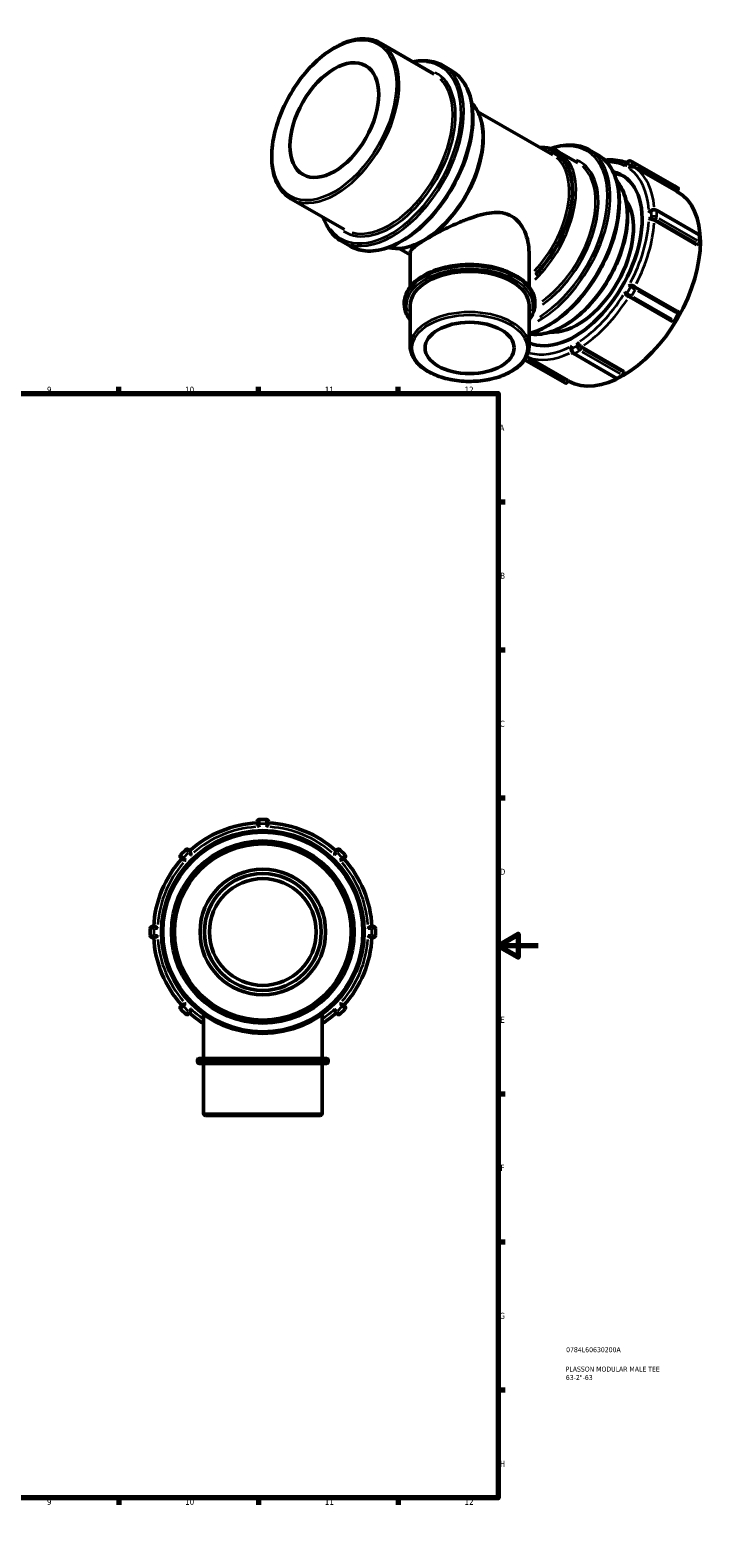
# Model space of a CAD drawing. Header units: millimetres. Extents: x -61 to 925, y -3 to 802.
# Tile 4 of 4: x 586 to 925, y 0 to 756. Entities that reach past the tile are written whole.
import ezdxf

# ---------------------------------------------------------------- set-up
doc = ezdxf.new("R2010")
doc.units = ezdxf.units.MM
for name, color, linetype, lineweight in [('Border (ANSI)', 7, 'Continuous', 70), ('Title (ISO)', 7, 'Continuous', 50), ('Visible (ANSI)', 7, 'Continuous', 50), ('Visible Narrow (ANSI)', 7, 'Continuous', 35)]:
    doc.layers.add(name, color=color, linetype=linetype, lineweight=lineweight)
doc.styles.add('Note Text (ANSI)', font='tahoma.ttf')
doc.styles.add('Note Text (ISO)', font='tahoma.ttf')

# ---------------------------------------------------------------- blocks, each defined once
blk = doc.blocks.new('Borders Default Border')
at = {"layer": 'Border (ANSI)'}
for p, q in [((70.08, 574), (70.08, 577.45)), ((140.17, 574), (140.17, 577.45)), ((210.25, 574), (210.25, 577.45)), ((280.33, 574), (280.33, 577.45)), ((350.42, 574), (350.42, 577.45)), ((490.58, 574), (490.58, 577.45)), ((560.67, 574), (560.67, 577.45)), ((630.75, 574), (630.75, 577.45)), ((700.83, 574), (700.83, 577.45)), ((770.92, 574), (770.92, 577.45)), ((20, 519.75), (16.55, 519.75)), ((821, 519.75), (824.45, 519.75)), ((20, 445.5), (16.55, 445.5)), ((821, 445.5), (824.45, 445.5)), ((20, 371.25), (16.55, 371.25)), ((821, 371.25), (824.45, 371.25)), ((20, 222.75), (16.55, 222.75)), ((821, 222.75), (824.45, 222.75)), ((20, 148.5), (16.55, 148.5)), ((821, 148.5), (824.45, 148.5)), ((20, 74.25), (16.55, 74.25)), ((821, 74.25), (824.45, 74.25)), ((70.08, 20), (70.08, 16.55)), ((140.17, 20), (140.17, 16.55)), ((210.25, 20), (210.25, 16.55)), ((280.33, 20), (280.33, 16.55)), ((350.42, 20), (350.42, 16.55)), ((490.58, 20), (490.58, 16.55)), ((560.67, 20), (560.67, 16.55)), ((630.75, 20), (630.75, 16.55)), ((700.83, 20), (700.83, 16.55)), ((770.92, 20), (770.92, 16.55))]:
    blk.add_line(p, q, dxfattribs=at)
at = {"layer": 'Border (ANSI)', "flags": 128}
for points in [[(420.5, 594), (420.5, 574), (414.73, 584), (426.27, 584), (420.5, 574)], [(20, 20), (20, 574), (821, 574), (821, 20), (20, 20)], [(0, 297), (20, 297), (10, 302.77), (10, 291.23), (20, 297)], [(841, 297), (821, 297), (831, 302.77), (831, 291.23), (821, 297)], [(420.5, 0), (420.5, 20), (414.73, 10), (426.27, 10), (420.5, 20)]]:
    blk.add_lwpolyline(points, dxfattribs=at)
at = {"layer": 'Border (ANSI)', "attachment_point": 7, "style": 'Note Text (ANSI)'}
for s, insert, char_height in [('1', (34.35, 574.4), 3.05), ('2', (104.2, 574.4), 3.05), ('3', (174.26, 574.34), 3.05), ('4', (244.23, 574.4), 3.05), ('5', (314.48, 574.34), 3.05), ('6', (384.49, 574.34), 3.05), ('7', (454.6, 574.4), 3.05), ('8', (524.63, 574.33), 3.05), ('9', (594.7, 574.34), 3.05), ('10', (663.96, 574.34), 3.048), ('11', (734.04, 574.4), 3.048), ('12', (804.13, 574.4), 3.048), ('A', (16.78, 555.35), 3.05), ('A', (821.63, 555.35), 3.05), ('B', (17.15, 481.1), 3.05), ('B', (821.99, 481.1), 3.05), ('C', (16.95, 406.8), 3.05), ('C', (821.8, 406.8), 3.05), ('D', (16.96, 332.6), 3.05), ('D', (821.81, 332.6), 3.05), ('E', (17.21, 258.35), 3.05), ('E', (822.05, 258.35), 3.05), ('F', (17.29, 184.1), 3.05), ('F', (822.14, 184.1), 3.05), ('G', (16.81, 109.79), 3.05), ('G', (821.66, 109.79), 3.05), ('H', (16.97, 35.6), 3.05), ('H', (821.81, 35.6), 3.05), ('1', (34.35, 16.55), 3.05), ('2', (104.2, 16.55), 3.05), ('3', (174.26, 16.49), 3.05), ('4', (244.23, 16.55), 3.05), ('5', (314.48, 16.49), 3.05), ('6', (384.49, 16.49), 3.05), ('7', (454.6, 16.55), 3.05), ('8', (524.63, 16.48), 3.05), ('9', (594.7, 16.49), 3.05), ('10', (663.96, 16.49), 3.048), ('11', (734.04, 16.55), 3.048), ('12', (804.13, 16.55), 3.048)]:
    blk.add_mtext(s, dxfattribs=dict(at, insert=insert, char_height=char_height))
blk = doc.blocks.new('Title Blocks ISO')
at = {"layer": 'Title (ISO)', "color": 232, "true_color": 0xca0064, "style": 'Note Text (ISO)'}
for tag, p in [('PART_NUMBER_001', (34.08, 73.13)), ('DESCRIPTION_001', (33.84, 63.4)), ('DESCRIPTION_002', (33.95, 59.18))]:
    blk.add_attdef(tag, p, '', height=2.5, dxfattribs=at)

msp = doc.modelspace()

# ---------------------------------------------------------------- linework, layer by layer
at = {"layer": 'Visible (ANSI)'}
for p, q in [((762.008, 749.772), (788.878, 734.298)), ((793.211, 738.553), (797.454, 736.11)), ((810.811, 715.378), (848.419, 693.722)), ((866.68, 696.246), (870.922, 693.803)), ((851.243, 695.355), (861.036, 689.716)), ((885.443, 689.658), (884.987, 688.869)), ((888.015, 690.483), (909.37, 678.186)), ((910.812, 675.305), (889.457, 687.602)), ((911.196, 677.126), (909.371, 678.185)), ((910.812, 675.305), (911.196, 675.97)), ((910.851, 675.373), (911.009, 675.282)), ((717.095, 671.779), (743.965, 656.306)), ((898.01, 665.981), (897.507, 665.692)), ((900.422, 665.981), (921.777, 653.683)), ((920.735, 648.703), (899.38, 661)), ((921.985, 650.24), (921.985, 653.224)), ((742.46, 650.422), (746.702, 647.979)), ((771.338, 646.832), (776.884, 643.638)), ((776.884, 627.55), (776.884, 644.752)), ((836.498, 627.55), (836.498, 644.752)), ((920.735, 648.703), (921.278, 649.015)), ((885.788, 623.182), (885.807, 623.171)), ((887.017, 622.472), (908.372, 610.174)), ((889.457, 627.588), (910.812, 615.291)), ((773.903, 618.972), (773.903, 619.462)), ((776.884, 597.715), (776.884, 618.154)), ((836.498, 597.715), (836.498, 618.154)), ((839.479, 618.972), (839.479, 619.462)), ((909.371, 610.751), (911.196, 613.912)), ((911.196, 615.068), (910.812, 615.291)), ((834.284, 591.02), (854.697, 579.265)), ((835.194, 592.534), (856.08, 580.506)), ((857.681, 596.713), (857.681, 596.131)), ((858.889, 594.039), (880.244, 581.742)), ((862.676, 597.427), (884.031, 585.13)), ((880.743, 581.791), (883.324, 583.277)), ((884.031, 584.502), (884.031, 585.13)), ((855.696, 579.841), (856.08, 580.506)), ((856.046, 580.448), (856.31, 580.296)), ((700.139, 358.427), (700.139, 359.427)), ((700.139, 358.427), (700.139, 358.391)), ((704.789, 360.427), (701.139, 360.427)), ((705.789, 359.427), (705.789, 358.427)), ((705.789, 358.391), (705.789, 358.427)), ((664.303, 345.169), (661.722, 342.588)), ((662.429, 340.467), (661.722, 341.174)), ((662.429, 340.467), (662.454, 340.442)), ((665.717, 345.169), (666.424, 344.462)), ((666.45, 344.437), (666.424, 344.462)), ((739.503, 344.462), (739.478, 344.437)), ((739.503, 344.462), (740.211, 345.169)), ((744.206, 342.588), (741.625, 345.169)), ((743.473, 340.442), (743.499, 340.467)), ((744.206, 341.174), (743.499, 340.467)), ((646.464, 305.752), (646.464, 302.102)), ((647.464, 306.752), (648.464, 306.752)), ((648.5, 306.752), (648.464, 306.752)), ((757.464, 306.752), (757.428, 306.752)), ((757.464, 306.752), (758.464, 306.752)), ((759.464, 302.102), (759.464, 305.752)), ((648.464, 301.102), (647.464, 301.102)), ((648.464, 301.102), (648.5, 301.102)), ((757.428, 301.102), (757.464, 301.102)), ((758.464, 301.102), (757.464, 301.102)), ((661.722, 266.681), (662.429, 267.388)), ((661.722, 265.266), (664.303, 262.685)), ((662.454, 267.413), (662.429, 267.388)), ((741.625, 262.685), (744.206, 265.266)), ((743.499, 267.388), (743.473, 267.413)), ((743.499, 267.388), (744.206, 266.681)), ((666.424, 263.392), (665.717, 262.685)), ((666.424, 263.392), (666.45, 263.418)), ((673.157, 240.527), (673.157, 262.729)), ((732.771, 240.527), (732.771, 262.729)), ((739.478, 263.418), (739.503, 263.392)), ((740.211, 262.685), (739.503, 263.392)), ((670.176, 238.927), (670.176, 239.527)), ((671.176, 240.527), (734.751, 240.527)), ((734.751, 237.927), (671.176, 237.927)), ((673.157, 212.927), (673.157, 237.927)), ((732.771, 212.927), (732.771, 237.927)), ((735.751, 238.927), (735.751, 239.527)), ((731.771, 211.927), (674.157, 211.927))]:
    msp.add_line(p, q, dxfattribs=at)
for radius in [50.85, 45, 31.5, 29.295, 26.775]:
    msp.add_circle((702.964, 303.927), radius, dxfattribs=at)
for centre, radius, start, end in [((702.964, 303.927), 54.805, 92.9547, 132.0453), ((701.139, 359.427), 1, 90, 180), ((704.789, 359.427), 1, 0, 90), ((702.964, 303.927), 54.805, 47.9547, 87.0453), ((702.964, 303.927), 54.805, 137.9547, 177.0453), ((662.429, 341.881), 1, 135, 225), ((665.01, 344.462), 1, 45, 135), ((740.918, 344.462), 1, 45, 135), ((702.964, 303.927), 54.805, 2.9547, 42.0453), ((743.499, 341.881), 1, 315, 45), ((647.464, 305.752), 1, 90, 180), ((758.464, 305.752), 1, 0, 90), ((647.464, 302.102), 1, 180, 270), ((702.964, 303.927), 54.805, 182.9547, 222.0453), ((702.964, 303.927), 54.805, 317.9547, 357.0453), ((758.464, 302.102), 1, 270, 0), ((662.429, 265.973), 1, 135, 225), ((743.499, 265.973), 1, 315, 45), ((665.01, 263.392), 1, 225, 315), ((702.964, 303.927), 54.805, 227.9547, 237.052268), ((702.964, 303.927), 54.805, 302.947732, 312.0453), ((740.918, 263.392), 1, 225, 315), ((671.176, 239.527), 1, 90, 180), ((671.176, 238.927), 1, 180, 270), ((734.751, 239.527), 1, 0, 90), ((734.751, 238.927), 1, 270, 0), ((674.157, 212.927), 1, 180, 270), ((731.771, 212.927), 1, 270, 0)]:
    msp.add_arc(centre, radius, start, end, dxfattribs=at)
for centre, major_axis, ratio in [((738.844, 711.183), (15.72, 27.297), 0.5780931), ((806.691, 596.898), (22.355, 0), 0.5758617)]:
    msp.add_ellipse(centre, major_axis=major_axis, ratio=ratio, dxfattribs=at)
for centre, major_axis, ratio, start_param, end_param in [((859.264, 641.837), (23.966, 41.618), 0.5780931, 3.1902932, 6.458058), ((860.891, 640.901), (23.966, 41.618), 0.5780931, 0.0338057, 0.2208669), ((883.659, 627.789), (27.349, 47.493), 0.5780931, 3.1415927, 6.2831853), ((910.696, 676.26), (0.499, 0.867), 0.5780931, 4.7104553, 6.2812516), ((860.891, 640.901), (19.737, 34.273), 0.5780931, 3.4031784, 6.0215995), ((921.278, 652.817), (0.499, 0.867), 0.5780931, 5.4958534, 6.2831853), ((921.278, 649.833), (0.499, 0.867), 0.5780931, 3.9250571, 5.4958534), ((806.691, 618.154), (-29.807, 0), 0.5758617, 3.1415927, 6.2831853), ((910.696, 614.202), (0.499, 0.867), 0.5780931, 4.7104553, 6.2812516), ((908.871, 611.041), (-0.499, -0.867), 0.5780931, 0, 1.5688626), ((883.324, 584.095), (0.499, 0.867), 0.5780931, 3.9250571, 5.4958534), ((855.196, 580.132), (-0.499, -0.867), 0.5780931, 0, 1.5688626), ((880.743, 582.608), (-0.499, -0.867), 0.5780931, 0, 0.7834645)]:
    msp.add_ellipse(centre, major_axis=major_axis, ratio=ratio, start_param=start_param, end_param=end_param, dxfattribs=at)
for points, knots in [([(717.095, 671.779), (714.689, 673.165), (712.659, 675.194), (709.518, 680.348), (708.43, 683.5), (707.306, 690.641), (707.296, 694.65), (708.37, 703.074), (709.456, 707.491), (712.606, 716.276), (714.668, 720.644), (719.556, 728.901), (722.382, 732.788), (728.521, 739.696), (731.834, 742.716), (738.63, 747.58), (742.111, 749.423), (748.897, 751.714), (752.204, 752.167), (757.703, 751.644), (759.986, 750.936), (762.008, 749.772)], [3.9250571, 3.9250571, 3.9250571, 3.9250571, 4.231641, 4.231641, 4.5470877, 4.5470877, 4.8701179, 4.8701179, 5.1937725, 5.1937725, 5.5167977, 5.5167977, 5.8395798, 5.8395798, 6.162674, 6.162674, 6.4863912, 6.4863912, 6.8089785, 6.8089785, 7.0666498, 7.0666498, 7.0666498, 7.0666498]), ([(797.454, 736.11), (800.172, 734.545), (802.464, 732.249), (806.003, 726.413), (807.227, 722.846), (808.48, 714.77), (808.484, 710.241), (807.258, 700.724), (806.026, 695.735), (802.459, 685.811), (800.126, 680.876), (794.597, 671.549), (791.402, 667.158), (784.463, 659.357), (780.721, 655.948), (773.049, 650.458), (769.121, 648.38), (761.471, 645.796), (757.746, 645.285), (751.551, 645.87), (748.98, 646.667), (746.702, 647.979)], [0.7834645, 0.7834645, 0.7834645, 0.7834645, 1.0915182, 1.0915182, 1.407554, 1.407554, 1.7302617, 1.7302617, 2.0534901, 2.0534901, 2.3761608, 2.3761608, 2.6986184, 2.6986184, 3.0213531, 3.0213531, 3.3446405, 3.3446405, 3.6669449, 3.6669449, 3.9250571, 3.9250571, 3.9250571, 3.9250571]), ([(778.219, 740.436), (780.774, 740.977), (783.257, 741.144), (788.362, 740.662), (790.934, 739.865), (793.211, 738.553)], [6.58833998, 6.58833998, 6.58833998, 6.58833998, 6.80853756, 6.80853756, 7.06664976, 7.06664976, 7.06664976, 7.06664976]), ([(807.69, 719.781), (808.579, 718.875), (809.374, 717.846), (811.572, 714.249), (812.6, 711.283), (813.665, 704.562), (813.678, 700.787), (812.672, 692.852), (811.651, 688.693), (808.689, 680.418), (806.749, 676.305), (802.148, 668.529), (799.488, 664.868), (793.707, 658.36), (790.587, 655.515), (784.185, 650.931), (780.904, 649.194), (774.506, 647.034), (771.387, 646.607), (767.632, 646.966), (766.784, 647.112), (765.963, 647.321)], [0.9437224, 0.9437224, 0.9437224, 0.9437224, 1.0892645, 1.0892645, 1.4043876, 1.4043876, 1.7275884, 1.7275884, 2.0514731, 2.0514731, 2.3746897, 2.3746897, 2.697647, 2.697647, 3.0209353, 3.0209353, 3.3448841, 3.3448841, 3.667622, 3.667622, 3.7647992, 3.7647992, 3.7647992, 3.7647992]), ([(842.044, 697.393), (843.01, 697.447), (843.957, 697.43), (847.183, 697.122), (849.335, 696.454), (851.243, 695.355)], [6.70594932, 6.70594932, 6.70594932, 6.70594932, 6.80921468, 6.80921468, 7.06664976, 7.06664976, 7.06664976, 7.06664976]), ([(847.419, 696.903), (847.643, 696.984), (847.868, 697.062), (851.911, 698.428), (855.636, 698.939), (861.831, 698.355), (864.402, 697.557), (866.68, 696.246)], [6.46732284, 6.46732284, 6.46732284, 6.46732284, 6.48623317, 6.48623317, 6.80853756, 6.80853756, 7.06664976, 7.06664976, 7.06664976, 7.06664976]), ([(870.922, 693.803), (873.64, 692.237), (875.932, 689.941), (879.471, 684.105), (880.695, 680.538), (881.948, 672.462), (881.953, 667.934), (880.727, 658.416), (879.495, 653.428), (875.927, 643.503), (873.595, 638.568), (868.065, 629.241), (864.87, 624.851), (857.932, 617.049), (854.189, 613.64), (846.517, 608.151), (842.589, 606.073), (838, 604.523), (837.247, 604.297), (836.498, 604.103)], [0.7834645, 0.7834645, 0.7834645, 0.7834645, 1.0915182, 1.0915182, 1.407554, 1.407554, 1.7302617, 1.7302617, 2.0534901, 2.0534901, 2.3761608, 2.3761608, 2.6986184, 2.6986184, 3.0213531, 3.0213531, 3.3446405, 3.3446405, 3.4085832, 3.4085832, 3.4085832, 3.4085832]), ([(874.492, 691.098), (875.43, 691.198), (876.357, 691.25), (878.925, 691.255), (880.537, 691.096), (883.262, 690.522), (884.401, 690.18), (885.494, 689.743)], [0.3851213, 0.3851213, 0.3851213, 0.3851213, 0.46059722, 0.46059722, 0.59721077, 0.59721077, 0.70069857, 0.70069857, 0.70069857, 0.70069857]), ([(884.738, 688.07), (884.739, 688.071), (884.739, 688.073), (884.763, 688.259), (884.803, 688.434), (884.896, 688.691), (884.938, 688.784), (884.987, 688.869)], [-0.23053336, -0.23053336, -0.23053336, -0.23053336, -0.22996183, -0.22996183, -0.16737066, -0.16737066, -0.12957489, -0.12957489, -0.12957489, -0.12957489]), ([(888.015, 690.483), (887.855, 690.575), (887.68, 690.64), (887.316, 690.712), (887.128, 690.716), (886.751, 690.67), (886.563, 690.613), (886.211, 690.451), (886.048, 690.344), (885.758, 690.092), (885.632, 689.947), (885.496, 689.747), (885.469, 689.703), (885.443, 689.658)], [1.5707963, 1.5707963, 1.5707963, 1.5707963, 1.8421743, 1.8421743, 2.1227992, 2.1227992, 2.427713, 2.427713, 2.7418723, 2.7418723, 3.0560316, 3.0560316, 3.1415927, 3.1415927, 3.1415927, 3.1415927]), ([(880.381, 680.796), (881.061, 680.015), (881.684, 679.162), (883.844, 675.616), (884.937, 672.45), (886.065, 665.277), (886.075, 661.251), (884.996, 652.788), (883.905, 648.353), (880.74, 639.528), (878.67, 635.141), (873.759, 626.848), (870.921, 622.944), (864.754, 616.004), (861.427, 612.972), (854.601, 608.086), (851.104, 606.235), (844.289, 603.934), (840.968, 603.479), (837.425, 603.816), (836.958, 603.878), (836.498, 603.958)], [0.9795648, 0.9795648, 0.9795648, 0.9795648, 1.0901046, 1.0901046, 1.4055742, 1.4055742, 1.7285922, 1.7285922, 2.0522303, 2.0522303, 2.3752418, 2.3752418, 2.6980114, 2.6980114, 3.0210918, 3.0210918, 3.3447925, 3.3447925, 3.6673689, 3.6673689, 3.7170358, 3.7170358, 3.7170358, 3.7170358]), ([(888.616, 687.777), (888.484, 687.765), (888.341, 687.745), (888.011, 687.679), (887.825, 687.63), (887.44, 687.5), (887.24, 687.416), (886.88, 687.229), (886.715, 687.126), (886.566, 687.013), (886.565, 687.012), (886.563, 687.011)], [-0.23267959, -0.23267959, -0.23267959, -0.23267959, -0.1864664, -0.1864664, -0.12922548, -0.12922548, -0.0633309, -0.0633309, 0, 0, 0.00057828, 0.00057828, 0.00057828, 0.00057828]), ([(889.457, 687.602), (889.283, 687.703), (889.048, 687.771), (888.769, 687.786), (888.694, 687.785), (888.616, 687.777)], [0, 0, 0, 0, 0.074015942, 0.074015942, 0.099054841, 0.099054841, 0.099054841, 0.099054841]), ([(896.581, 664.818), (896.582, 664.82), (896.584, 664.822), (896.589, 664.83), (896.592, 664.835), (896.605, 664.852), (896.614, 664.865), (896.742, 665.038), (896.876, 665.191), (897.171, 665.467), (897.333, 665.591), (897.507, 665.692)], [-0.21092042, -0.21092042, -0.21092042, -0.21092042, -0.21026987, -0.21026987, -0.20860093, -0.20860093, -0.20456391, -0.20456391, -0.15211508, -0.15211508, -0.09935715, -0.09935715, -0.09935715, -0.09935715]), ([(900.422, 665.981), (900.269, 666.069), (900.112, 666.133), (899.791, 666.227), (899.628, 666.257), (899.299, 666.287), (899.133, 666.287), (898.804, 666.257), (898.641, 666.227), (898.32, 666.133), (898.162, 666.069), (898.01, 665.981)], [1.5707963, 1.5707963, 1.5707963, 1.5707963, 1.8849556, 1.8849556, 2.1991149, 2.1991149, 2.5132741, 2.5132741, 2.8274334, 2.8274334, 3.1415927, 3.1415927, 3.1415927, 3.1415927]), ([(742.46, 650.422), (739.741, 651.987), (737.45, 654.283), (734.737, 658.756), (733.936, 660.525), (733.306, 662.444)], [3.92505711, 3.92505711, 3.92505711, 3.92505711, 4.23311087, 4.23311087, 4.40336689, 4.40336689, 4.40336689, 4.40336689]), ([(827.768, 662.997), (826.351, 663.813), (824.785, 664.353), (821.453, 664.905), (819.685, 664.92), (816.046, 664.56), (814.17, 664.187), (810.408, 663.198), (808.521, 662.583), (804.9, 661.265), (803.029, 660.513), (799.262, 658.888), (797.367, 658.016), (793.686, 656.239), (791.898, 655.333), (788.555, 653.57), (787, 652.714), (784.228, 651.117), (782.952, 650.344), (780.736, 648.906), (779.797, 648.241), (778.31, 647.042), (777.761, 646.506), (777.048, 645.551), (776.884, 645.131), (776.884, 644.752)], [0, 0, 0, 0, 0.6011365, 0.6011365, 1.2022731, 1.2022731, 1.8034096, 1.8034096, 2.4045461, 2.4045461, 2.9926752, 2.9926752, 3.5808042, 3.5808042, 4.1689332, 4.1689332, 4.7570622, 4.7570622, 5.3451912, 5.3451912, 5.9333202, 5.9333202, 6.5214492, 6.5214492, 7.1095782, 7.1095782, 7.1095782, 7.1095782]), ([(836.498, 644.752), (836.498, 646.473), (836.327, 648.272), (835.608, 651.842), (835.06, 653.611), (833.588, 656.914), (832.663, 658.45), (830.461, 661.085), (829.184, 662.181), (827.768, 662.997)], [16.6237026, 16.6237026, 16.6237026, 16.6237026, 17.2248391, 17.2248391, 17.8259756, 17.8259756, 18.4271122, 18.4271122, 19.0282487, 19.0282487, 19.0282487, 19.0282487]), ([(898.483, 661.298), (898.433, 661.306), (898.382, 661.315), (898.253, 661.341), (898.175, 661.359), (897.918, 661.424), (897.733, 661.479), (897.345, 661.6), (897.158, 661.661), (896.841, 661.761), (896.705, 661.802), (896.584, 661.834), (896.582, 661.834), (896.581, 661.834)], [-0.24233522, -0.24233522, -0.24233522, -0.24233522, -0.22426323, -0.22426323, -0.19670284, -0.19670284, -0.13237652, -0.13237652, -0.0625034, -0.0625034, 0, 0, 0.00074959, 0.00074959, 0.00074959, 0.00074959]), ([(899.38, 661), (899.205, 661.1), (898.959, 661.195), (898.654, 661.268), (898.57, 661.284), (898.483, 661.298)], [0, 0, 0, 0, 0.074015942, 0.074015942, 0.099054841, 0.099054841, 0.099054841, 0.099054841]), ([(773.903, 619.462), (773.903, 621.478), (774.439, 623.489), (776.52, 627.339), (778.098, 629.171), (782.168, 632.487), (784.689, 633.959), (790.391, 636.361), (793.572, 637.288), (800.262, 638.507), (803.768, 638.8), (810.757, 638.729), (814.24, 638.365), (820.842, 637.013), (823.961, 636.025), (829.524, 633.509), (831.968, 631.979), (835.909, 628.513), (837.413, 626.577), (839.093, 622.884), (839.479, 621.174), (839.479, 619.462)], [2.3561945, 2.3561945, 2.3561945, 2.3561945, 2.6579451, 2.6579451, 2.9713661, 2.9713661, 3.2954549, 3.2954549, 3.6205259, 3.6205259, 3.9447155, 3.9447155, 4.2685566, 4.2685566, 4.5928275, 4.5928275, 4.9179704, 4.9179704, 5.2415199, 5.2415199, 5.4977871, 5.4977871, 5.4977871, 5.4977871]), ([(886.563, 628.105), (886.565, 628.105), (886.566, 628.106), (886.715, 628.164), (886.88, 628.212), (887.24, 628.283), (887.44, 628.305), (887.825, 628.302), (888.011, 628.284), (888.341, 628.202), (888.484, 628.149), (888.616, 628.073)], [-0.23053336, -0.23053336, -0.23053336, -0.23053336, -0.22996183, -0.22996183, -0.16737066, -0.16737066, -0.10224575, -0.10224575, -0.04567341, -0.04567341, 0, 0, 0, 0]), ([(888.616, 628.073), (888.694, 628.028), (888.769, 627.984), (889.048, 627.824), (889.283, 627.689), (889.457, 627.588)], [-0.099054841, -0.099054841, -0.099054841, -0.099054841, -0.074015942, -0.074015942, 0, 0, 0, 0]), ([(885.788, 623.182), (885.658, 623.257), (885.541, 623.355), (885.306, 623.599), (885.197, 623.751), (885.002, 624.083), (884.922, 624.267), (884.803, 624.615), (884.763, 624.783), (884.739, 624.941), (884.739, 624.942), (884.738, 624.944)], [-0.23236043, -0.23236043, -0.23236043, -0.23236043, -0.1864664, -0.1864664, -0.12922548, -0.12922548, -0.0633309, -0.0633309, 0, 0, 0.00057828, 0.00057828, 0.00057828, 0.00057828]), ([(887.017, 622.472), (886.94, 622.516), (886.853, 622.566), (886.674, 622.669), (886.58, 622.723), (886.396, 622.83), (886.303, 622.884), (886.13, 622.984), (886.047, 623.032), (885.911, 623.11), (885.854, 623.143), (885.807, 623.171)], [0, 0, 0, 0, 0.03261805, 0.03261805, 0.06460317, 0.06460317, 0.09657089, 0.09657089, 0.12854163, 0.12854163, 0.15671703, 0.15671703, 0.15671703, 0.15671703]), ([(776.884, 610.884), (776.129, 611.856), (775.507, 612.871), (774.288, 615.55), (773.903, 617.26), (773.903, 618.972)], [8.21878227, 8.21878227, 8.21878227, 8.21878227, 8.3831126, 8.3831126, 8.6393798, 8.6393798, 8.6393798, 8.6393798]), ([(839.479, 618.972), (839.479, 616.956), (838.943, 614.944), (837.52, 612.312), (837.044, 611.587), (836.498, 610.884)], [5.49778714, 5.49778714, 5.49778714, 5.49778714, 5.79953773, 5.79953773, 5.91838467, 5.91838467, 5.91838467, 5.91838467]), ([(836.498, 597.715), (836.498, 595.882), (836.013, 594.054), (834.131, 590.552), (832.702, 588.885), (829.013, 585.863), (826.722, 584.52), (821.542, 582.328), (818.65, 581.482), (812.57, 580.368), (809.383, 580.099), (803.029, 580.159), (799.863, 580.488), (793.858, 581.714), (791.021, 582.612), (785.956, 584.902), (783.73, 586.294), (780.137, 589.454), (778.766, 591.222), (777.235, 594.593), (776.884, 596.153), (776.884, 597.715)], [5.4977871, 5.4977871, 5.4977871, 5.4977871, 5.7978592, 5.7978592, 6.1104982, 6.1104982, 6.434937, 6.434937, 6.7605267, 6.7605267, 7.0851486, 7.0851486, 7.409383, 7.409383, 7.7340884, 7.7340884, 8.05975, 8.05975, 8.3836232, 8.3836232, 8.6393798, 8.6393798, 8.6393798, 8.6393798]), ([(857.681, 596.713), (857.681, 596.928), (857.711, 597.145), (857.814, 597.557), (857.885, 597.755), (857.972, 597.945), (857.973, 597.947), (857.974, 597.949)], [-0.12749786, -0.12749786, -0.12749786, -0.12749786, -0.0625034, -0.0625034, 0, 0, 0.00074959, 0.00074959, 0.00074959, 0.00074959]), ([(860.555, 599.436), (860.556, 599.434), (860.557, 599.433), (860.561, 599.43), (860.563, 599.427), (860.572, 599.418), (860.579, 599.411), (860.673, 599.317), (860.775, 599.221), (861.011, 599.004), (861.149, 598.88), (861.437, 598.613), (861.578, 598.48), (861.762, 598.29), (861.817, 598.231), (861.904, 598.133), (861.937, 598.093), (861.969, 598.054)], [-0.21092042, -0.21092042, -0.21092042, -0.21092042, -0.21026987, -0.21026987, -0.20860093, -0.20860093, -0.20456391, -0.20456391, -0.15211508, -0.15211508, -0.09537887, -0.09537887, -0.03958182, -0.03958182, -0.01567576, -0.01567576, 0, 0, 0, 0]), ([(861.969, 598.054), (862.024, 597.985), (862.081, 597.921), (862.296, 597.693), (862.502, 597.527), (862.676, 597.427)], [-0.099054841, -0.099054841, -0.099054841, -0.099054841, -0.074015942, -0.074015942, 0, 0, 0, 0]), ([(857.681, 596.131), (857.681, 595.954), (857.704, 595.786), (857.783, 595.46), (857.839, 595.303), (857.977, 595.003), (858.06, 594.859), (858.251, 594.589), (858.359, 594.463), (858.601, 594.232), (858.736, 594.127), (858.889, 594.039)], [3.1415927, 3.1415927, 3.1415927, 3.1415927, 3.4557519, 3.4557519, 3.7699112, 3.7699112, 4.0840704, 4.0840704, 4.3982297, 4.3982297, 4.712389, 4.712389, 4.712389, 4.712389]), ([(701.139, 356.701), (701.137, 356.703), (701.136, 356.705), (701.131, 356.712), (701.127, 356.717), (701.114, 356.735), (701.105, 356.748), (700.978, 356.923), (700.859, 357.087), (700.625, 357.419), (700.509, 357.59), (700.311, 357.909), (700.237, 358.048), (700.171, 358.216), (700.156, 358.263), (700.142, 358.337), (700.139, 358.365), (700.139, 358.391)], [-0.21092042, -0.21092042, -0.21092042, -0.21092042, -0.21026987, -0.21026987, -0.20860093, -0.20860093, -0.20456391, -0.20456391, -0.15211508, -0.15211508, -0.09537887, -0.09537887, -0.03958182, -0.03958182, -0.01567576, -0.01567576, 0, 0, 0, 0]), ([(705.789, 358.391), (705.789, 358.365), (705.786, 358.337), (705.771, 358.263), (705.756, 358.216), (705.691, 358.048), (705.616, 357.909), (705.412, 357.579), (705.287, 357.396), (705.038, 357.045), (704.915, 356.876), (704.792, 356.705), (704.79, 356.703), (704.789, 356.701)], [-0.24233522, -0.24233522, -0.24233522, -0.24233522, -0.22426323, -0.22426323, -0.19670284, -0.19670284, -0.13237652, -0.13237652, -0.0625034, -0.0625034, 0, 0, 0.00074959, 0.00074959, 0.00074959, 0.00074959]), ([(664.357, 339.953), (664.355, 339.954), (664.353, 339.954), (664.143, 339.988), (663.933, 340.021), (663.52, 340.092), (663.314, 340.13), (662.964, 340.211), (662.813, 340.253), (662.59, 340.343), (662.508, 340.388), (662.454, 340.442)], [-0.23053336, -0.23053336, -0.23053336, -0.23053336, -0.22996183, -0.22996183, -0.16737066, -0.16737066, -0.10224575, -0.10224575, -0.04567341, -0.04567341, 0, 0, 0, 0]), ([(666.45, 344.437), (666.503, 344.383), (666.549, 344.301), (666.638, 344.078), (666.68, 343.927), (666.761, 343.577), (666.799, 343.371), (666.87, 342.958), (666.904, 342.748), (666.937, 342.538), (666.937, 342.536), (666.938, 342.534)], [-0.23267959, -0.23267959, -0.23267959, -0.23267959, -0.1864664, -0.1864664, -0.12922548, -0.12922548, -0.0633309, -0.0633309, 0, 0, 0.00057828, 0.00057828, 0.00057828, 0.00057828]), ([(738.99, 342.534), (738.99, 342.536), (738.99, 342.538), (739.024, 342.748), (739.057, 342.958), (739.128, 343.371), (739.166, 343.577), (739.247, 343.927), (739.289, 344.078), (739.379, 344.301), (739.424, 344.383), (739.478, 344.437)], [-0.23053336, -0.23053336, -0.23053336, -0.23053336, -0.22996183, -0.22996183, -0.16737066, -0.16737066, -0.10224575, -0.10224575, -0.04567341, -0.04567341, 0, 0, 0, 0]), ([(743.473, 340.442), (743.419, 340.388), (743.338, 340.343), (743.114, 340.253), (742.964, 340.211), (742.613, 340.13), (742.408, 340.092), (741.994, 340.021), (741.785, 339.988), (741.574, 339.954), (741.573, 339.954), (741.571, 339.953)], [-0.23267959, -0.23267959, -0.23267959, -0.23267959, -0.1864664, -0.1864664, -0.12922548, -0.12922548, -0.0633309, -0.0633309, 0, 0, 0.00057828, 0.00057828, 0.00057828, 0.00057828]), ([(648.5, 306.752), (648.526, 306.752), (648.554, 306.749), (648.628, 306.735), (648.675, 306.72), (648.844, 306.654), (648.982, 306.58), (649.312, 306.376), (649.495, 306.25), (649.846, 306.002), (650.015, 305.879), (650.186, 305.755), (650.188, 305.754), (650.19, 305.752)], [-0.24233522, -0.24233522, -0.24233522, -0.24233522, -0.22426323, -0.22426323, -0.19670284, -0.19670284, -0.13237652, -0.13237652, -0.0625034, -0.0625034, 0, 0, 0.00074959, 0.00074959, 0.00074959, 0.00074959]), ([(755.737, 305.752), (755.739, 305.754), (755.741, 305.755), (755.748, 305.761), (755.754, 305.764), (755.771, 305.777), (755.784, 305.786), (755.96, 305.913), (756.123, 306.032), (756.456, 306.266), (756.626, 306.383), (756.946, 306.58), (757.084, 306.654), (757.252, 306.72), (757.3, 306.735), (757.374, 306.749), (757.401, 306.752), (757.428, 306.752)], [-0.21092042, -0.21092042, -0.21092042, -0.21092042, -0.21026987, -0.21026987, -0.20860093, -0.20860093, -0.20456391, -0.20456391, -0.15211508, -0.15211508, -0.09537887, -0.09537887, -0.03958182, -0.03958182, -0.01567576, -0.01567576, 0, 0, 0, 0]), ([(650.19, 302.102), (650.188, 302.101), (650.186, 302.099), (650.179, 302.094), (650.174, 302.09), (650.156, 302.078), (650.144, 302.068), (649.968, 301.941), (649.804, 301.823), (649.472, 301.589), (649.301, 301.472), (648.982, 301.275), (648.844, 301.2), (648.675, 301.135), (648.628, 301.12), (648.554, 301.105), (648.526, 301.102), (648.5, 301.102)], [-0.21092042, -0.21092042, -0.21092042, -0.21092042, -0.21026987, -0.21026987, -0.20860093, -0.20860093, -0.20456391, -0.20456391, -0.15211508, -0.15211508, -0.09537887, -0.09537887, -0.03958182, -0.03958182, -0.01567576, -0.01567576, 0, 0, 0, 0]), ([(757.428, 301.102), (757.401, 301.102), (757.374, 301.105), (757.3, 301.12), (757.252, 301.135), (757.084, 301.2), (756.946, 301.275), (756.615, 301.479), (756.432, 301.605), (756.081, 301.853), (755.912, 301.976), (755.741, 302.099), (755.739, 302.101), (755.737, 302.102)], [-0.24233522, -0.24233522, -0.24233522, -0.24233522, -0.22426323, -0.22426323, -0.19670284, -0.19670284, -0.13237652, -0.13237652, -0.0625034, -0.0625034, 0, 0, 0.00074959, 0.00074959, 0.00074959, 0.00074959]), ([(662.454, 267.413), (662.508, 267.467), (662.59, 267.512), (662.813, 267.602), (662.964, 267.644), (663.314, 267.725), (663.52, 267.763), (663.933, 267.834), (664.143, 267.867), (664.353, 267.901), (664.355, 267.901), (664.357, 267.901)], [-0.23267959, -0.23267959, -0.23267959, -0.23267959, -0.1864664, -0.1864664, -0.12922548, -0.12922548, -0.0633309, -0.0633309, 0, 0, 0.00057828, 0.00057828, 0.00057828, 0.00057828]), ([(666.938, 265.32), (666.937, 265.319), (666.937, 265.317), (666.904, 265.106), (666.87, 264.897), (666.799, 264.483), (666.761, 264.278), (666.68, 263.927), (666.638, 263.777), (666.549, 263.553), (666.503, 263.472), (666.45, 263.418)], [-0.23053336, -0.23053336, -0.23053336, -0.23053336, -0.22996183, -0.22996183, -0.16737066, -0.16737066, -0.10224575, -0.10224575, -0.04567341, -0.04567341, 0, 0, 0, 0]), ([(739.478, 263.418), (739.424, 263.472), (739.379, 263.553), (739.289, 263.777), (739.247, 263.927), (739.166, 264.278), (739.128, 264.483), (739.057, 264.897), (739.024, 265.106), (738.99, 265.317), (738.99, 265.319), (738.99, 265.32)], [-0.23267959, -0.23267959, -0.23267959, -0.23267959, -0.1864664, -0.1864664, -0.12922548, -0.12922548, -0.0633309, -0.0633309, 0, 0, 0.00057828, 0.00057828, 0.00057828, 0.00057828]), ([(741.571, 267.901), (741.573, 267.901), (741.574, 267.901), (741.785, 267.867), (741.994, 267.834), (742.408, 267.763), (742.613, 267.725), (742.964, 267.644), (743.114, 267.602), (743.338, 267.512), (743.419, 267.467), (743.473, 267.413)], [-0.23053336, -0.23053336, -0.23053336, -0.23053336, -0.22996183, -0.22996183, -0.16737066, -0.16737066, -0.10224575, -0.10224575, -0.04567341, -0.04567341, 0, 0, 0, 0])]:
    msp.add_open_spline(points, degree=3, knots=knots, dxfattribs=at)
at = {"layer": 'Visible Narrow (ANSI)'}
for p, q in [((884.782, 688.145), (885.559, 689.49)), ((885.693, 689.512), (887.335, 688.559)), ((887.384, 688.431), (886.607, 687.085)), ((889.75, 689.477), (888.107, 690.43)), ((889.084, 689.868), (908.303, 678.8)), ((910.128, 677.741), (890.909, 688.809)), ((888.617, 687.779), (888.633, 687.807)), ((890.909, 687.653), (910.128, 676.585)), ((896.642, 664.853), (897.741, 665.486)), ((897.741, 662.502), (896.642, 661.869)), ((897.802, 665.372), (897.802, 662.687)), ((898.484, 661.299), (898.507, 661.312)), ((900.63, 662.687), (900.63, 665.372)), ((900.991, 660.698), (920.21, 649.63)), ((901.698, 664.907), (920.917, 653.839)), ((920.917, 650.855), (901.698, 661.922)), ((886.607, 628.08), (887.384, 627.629)), ((888.633, 628.063), (888.617, 628.073)), ((885.559, 624.468), (884.782, 624.919)), ((887.335, 627.446), (885.693, 624.601)), ((888.107, 623.206), (889.75, 626.051)), ((908.303, 611.366), (889.084, 622.433)), ((910.128, 615.683), (890.909, 626.75)), ((890.909, 625.594), (910.128, 614.527)), ((857.974, 596.608), (857.974, 597.879)), ((860.426, 597.95), (858.103, 596.612)), ((860.555, 599.365), (860.555, 598.095)), ((861.969, 598.025), (861.969, 598.052)), ((854.652, 580.442), (835.866, 591.261)), ((859.517, 594.163), (861.84, 595.5)), ((879.675, 582.406), (860.456, 593.473)), ((863.037, 594.96), (882.256, 583.892)), ((882.963, 585.117), (863.744, 596.184)), ((700.142, 358.427), (701.06, 358.427)), ((701.139, 360.421), (701.139, 358.584)), ((701.139, 356.787), (701.139, 358.341)), ((701.321, 358.427), (704.606, 358.427)), ((704.789, 358.584), (704.789, 360.421)), ((704.789, 358.341), (704.789, 356.787)), ((704.867, 358.427), (705.786, 358.427)), ((661.726, 342.584), (663.025, 341.285)), ((662.431, 340.469), (663.08, 341.119)), ((664.296, 340.014), (663.197, 341.113)), ((663.265, 341.303), (665.588, 343.626)), ((665.606, 343.866), (664.307, 345.165)), ((665.772, 343.811), (666.422, 344.46)), ((665.778, 343.694), (666.877, 342.595)), ((739.051, 342.595), (740.15, 343.694)), ((739.506, 344.46), (740.155, 343.811)), ((741.62, 345.165), (740.322, 343.866)), ((740.34, 343.626), (742.662, 341.303)), ((742.73, 341.113), (741.632, 340.014)), ((742.847, 341.119), (743.496, 340.469)), ((742.902, 341.285), (744.201, 342.584)), ((648.307, 305.752), (646.47, 305.752)), ((648.464, 305.831), (648.464, 306.749)), ((648.464, 302.285), (648.464, 305.57)), ((648.55, 305.752), (650.104, 305.752)), ((755.824, 305.752), (757.377, 305.752)), ((757.464, 306.749), (757.464, 305.831)), ((757.464, 305.57), (757.464, 302.285)), ((759.458, 305.752), (757.621, 305.752)), ((646.47, 302.102), (648.307, 302.102)), ((648.464, 301.105), (648.464, 302.024)), ((650.104, 302.102), (648.55, 302.102)), ((757.377, 302.102), (755.824, 302.102)), ((757.464, 302.024), (757.464, 301.105)), ((757.621, 302.102), (759.458, 302.102)), ((663.025, 266.57), (661.726, 265.271)), ((663.08, 266.736), (662.431, 267.385)), ((663.197, 266.742), (664.296, 267.84)), ((665.588, 264.229), (663.265, 266.551)), ((666.877, 265.259), (665.778, 264.161)), ((740.15, 264.161), (739.051, 265.259)), ((742.662, 266.551), (740.34, 264.229)), ((741.632, 267.84), (742.73, 266.742)), ((743.496, 267.385), (742.847, 266.736)), ((744.201, 265.271), (742.902, 266.57)), ((664.307, 262.69), (665.606, 263.989)), ((666.422, 263.395), (665.772, 264.044)), ((740.155, 264.044), (739.506, 263.395)), ((740.322, 263.989), (741.62, 262.69)), ((735.348, 239.527), (670.58, 239.527)), ((670.58, 238.927), (735.348, 238.927)), ((673.524, 212.927), (732.404, 212.927))]:
    msp.add_line(p, q, dxfattribs=at)
for radius in [49.85, 46, 44]:
    msp.add_circle((702.964, 303.927), radius, dxfattribs=at)
for start, end in [(94.032541, 130.967459), (49.032541, 85.967459), (139.032541, 175.967459), (4.032541, 40.967459), (184.032541, 220.967459), (319.032541, 355.967459), (227.413285, 235.201608), (304.798392, 312.586715)]:
    msp.add_arc((702.964, 303.927), 52.805, start, end, dxfattribs=at)
for centre, major_axis, ratio in [((738.844, 711.183), (21.957, 38.13), 0.5780931), ((806.691, 596.898), (28.807, 0), 0.5758617)]:
    msp.add_ellipse(centre, major_axis=major_axis, ratio=ratio, dxfattribs=at)
for centre, major_axis, ratio, start_param, end_param in [((739.551, 710.775), (-22.456, -38.996), 0.5780931, 0.1570796, 2.984513), ((767.128, 694.895), (24.877, 43.199), 0.5780931, 2.8983761, 6.5264019), ((767.128, 694.895), (-22.955, -39.863), 0.5780931, 6.2522603, 9.4557029), ((767.835, 694.488), (-25.376, -44.066), 0.5780931, 0.1570796, 2.984513), ((766.421, 695.302), (22.456, 38.996), 0.5780931, 3.2986723, 6.1261057), ((772.078, 692.044), (25.376, 44.066), 0.5780931, 3.2986723, 6.1261057), ((783.286, 685.59), (21.146, 36.721), 0.5780931, 3.4506085, 5.9741694), ((829.389, 659.041), (20.647, 35.855), 0.5780931, 4.2910382, 6.4607622), ((840.597, 652.587), (24.877, 43.199), 0.5780931, 3.960732, 6.7006582), ((828.682, 659.448), (19.737, 34.273), 0.5780931, 4.3120541, 6.1794416), ((830.096, 658.634), (21.146, 36.721), 0.5780931, 4.2475088, 6.1760444), ((829.389, 659.041), (20.236, 35.14), 0.5780931, 4.2921042, 6.3892228), ((841.304, 652.18), (25.376, 44.066), 0.5780931, 3.9156068, 6.1585759), ((845.546, 649.737), (25.376, 44.066), 0.5780931, 3.8012954, 6.1525595), ((840.597, 652.587), (21.646, 37.588), 0.5780931, 4.0097864, 6.3673552), ((859.264, 641.837), (26.351, 45.76), 0.5780931, 0.047715, 0.319167), ((886.309, 689.158), (-0.866, 0.5), 0.0015778, 0.0308195, 0.5855711), ((887.016, 688.751), (1.004, 1.73), 0.8159693, 0.0812692, 1.4949859), ((888.134, 688.099), (-0.866, 0.5), 0.0015778, 0.6949305, 2.1086472), ((888.841, 687.692), (1.004, 1.73), 0.8159693, 0.0812692, 1.4949859), ((889.341, 687.401), (0.502, 0.865), 0.8159693, 0.0812692, 1.4949859), ((889.341, 688.558), (0.499, 0.867), 0.5780931, 4.7889951, 6.2027118), ((839.89, 652.994), (21.146, 36.721), 0.5780931, 4.0288867, 6.164538), ((859.264, 641.837), (26.351, 45.76), 0.5780931, 5.5662345, 6.2108705), ((860.678, 641.023), (27.349, 47.493), 0.5780931, 5.5959964, 6.1963305), ((853.678, 645.054), (22.556, 39.17), 0.5780931, 3.4934816, 5.940301), ((898.509, 665.114), (-0.499, 0.867), 0.5780931, 0.0393666, 0.7479653), ((899.216, 664.707), (2, 0), 0.5758617, 0.863938, 2.2776547), ((899.923, 665.114), (0.499, 0.867), 0.5780931, 5.53522, 6.2438187), ((859.264, 641.837), (-26.351, -45.76), 0.5780931, 1.6392437, 2.2838797), ((860.678, 641.023), (27.349, 47.493), 0.5780931, 4.7961375, 5.4101712), ((898.509, 662.13), (-0.499, 0.867), 0.5780931, 0.8658717, 2.2795884), ((899.216, 661.723), (-2, 0), 0.5758617, 4.0055306, 5.4192473), ((899.216, 660.905), (1, 0), 0.5758617, 0.863938, 2.2776547), ((899.923, 662.13), (0.499, 0.867), 0.5780931, 4.0035969, 5.4173136), ((806.691, 618.154), (-31.788, 0), 0.5758617, 2.9792843, 6.4454937), ((806.691, 619.462), (-32.788, 0), 0.5758617, 3.2986723, 6.1261057), ((806.691, 618.972), (32.788, 0), 0.5758617, 0.1570796, 2.984513), ((888.134, 627.197), (0.502, 0.865), 0.8159693, 0.0812692, 1.4949859), ((889.341, 627.655), (-0.866, 0.5), 0.0015778, 0.6949305, 2.1086472), ((859.264, 641.837), (-26.351, -45.76), 0.5780931, 0.8538456, 1.4984815), ((860.678, 641.023), (27.349, 47.493), 0.5780931, 4.0107382, 4.6247511), ((886.309, 624.036), (-0.502, -0.865), 0.8159693, 4.7935217, 6.204782), ((887.016, 623.628), (-1.732, 1), 0.0015778, 0.6949305, 2.1086472), ((887.516, 623.338), (-0.499, -0.867), 0.5780931, 0.0784431, 1.4904195), ((888.841, 626.789), (1.732, -1), 0.0015778, 3.8365231, 5.2502398), ((889.341, 626.499), (0.499, 0.867), 0.5780931, 4.7889951, 6.2027118), ((806.691, 597.715), (29.807, 0), 0.5758617, 0.1570796, 2.984513), ((861.969, 597.21), (0.998, -1.733), 0.5780931, 4.0074643, 5.421181), ((861.262, 597.617), (1, 0), 0.5758617, 0.863938, 2.2776547), ((862.676, 597.617), (-0.499, 0.867), 0.5780931, 0.8658717, 2.2795884), ((860.678, 641.023), (-27.349, -47.493), 0.5780931, 0.0991674, 0.6840639), ((859.264, 641.837), (-26.351, -45.76), 0.5780931, 0.1443665, 0.7170791), ((858.681, 596.131), (-1, 0), 0.5758617, 5.5370571, 6.2439154), ((859.388, 595.723), (-0.998, 1.733), 0.5780931, 0.8658717, 2.2795884), ((859.388, 594.906), (-0.499, -0.867), 0.5780931, 0.0391732, 0.7442912), ((861.969, 596.392), (0.499, 0.867), 0.5780931, 4.0035969, 5.4173136)]:
    msp.add_ellipse(centre, major_axis=major_axis, ratio=ratio, start_param=start_param, end_param=end_param, dxfattribs=at)

# ---------------------------------------------------------------- block references
msp.add_blockref('Borders Default Border', (0, 0))
msp.add_blockref('Title Blocks ISO', (821, 20)).add_auto_attribs({'PART_NUMBER_001': '0784L60630200A', 'DESCRIPTION_001': 'PLASSON MODULAR MALE TEE', 'DESCRIPTION_002': '63-2"-63'})

doc.saveas('drawing.dxf')
